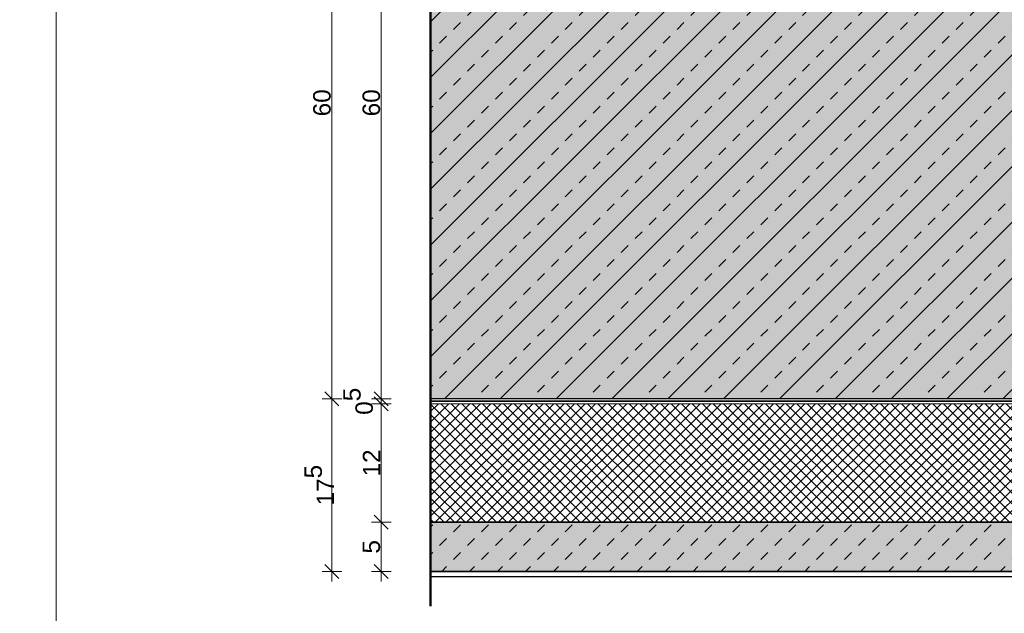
# Model space of a CAD drawing. Header units: metres. Extents: x 0.4 to 30.1, y -10.7 to 8.6.
# Tile 218 of 256: x 11.963 to 12.961, y -2.048 to -1.447. Entities that reach past the tile are written whole.
import ezdxf

# ---------------------------------------------------------------- set-up
doc = ezdxf.new("R2010")
doc.units = ezdxf.units.M
doc.header["$PDMODE"] = 1
doc.header["$PDSIZE"] = -2
doc.linetypes.add('Dash Style-37', pattern=[2.25, 1, -1.25])
doc.layers.get('0').update_dxf_attribs({"lineweight": 25})
for name, color, linetype, lineweight in [('_Bodenaufbauten 20230510 (2D)', 7, 'Continuous', 9), ('Bemaßung', 7, 'Continuous', 9), ('Keine', 7, 'Continuous', 9)]:
    doc.layers.add(name, color=color, linetype=linetype, lineweight=lineweight)
doc.layers.get('0').freeze()
doc.styles.add('Arial', font='arial.ttf')
doc.dimstyles.new('boris100', dxfattribs={"dimtxt": 17.652669, "dimasz": 0.001414, "dimexe": 0.001, "dimexo": 0.01, "dimgap": 0.0001, "dimtad": 1, "dimdec": 4, "dimtxsty": 'Arial', "dimblk": 'VW_SLASH', "dimblk1": 'VW_SLASH', "dimblk2": 'VW_SLASH', "dimcen": 0, "dimdle": 0.001, "dimadec": 3, "dimazin": 0, "dimtfac": 0.8, "dimtdec": 4, "dimtix": 1, "dimtmove": 0, "dimatfit": 0, "dimldrblk": 'VW_FILLEDARROW', "dimfxl": 0.001, "dimfxlon": 1, "dimfrac": 2, "dimtolj": 1, "dimarcsym": 0})

# ---------------------------------------------------------------- blocks, each defined once
blk = doc.blocks.new('VW_SLASH')
at = {"color": 0, "linetype": 'ByBlock', "lineweight": -2, "transparency": 16777216}
blk.add_line((0.707, 0), (-1, 0), dxfattribs=at)
at = {"color": 0, "linetype": 'Continuous', "lineweight": 20, "transparency": 16777216, "flags": 128}
blk.add_lwpolyline([(0.5, 0.5), (-0.5, -0.5)], dxfattribs=at)
blk = doc.blocks.new('*D126')
at = {"layer": 'Bemaßung', "color": 0, "lineweight": -2}
for p, q in [((12.3394, -1.23109), (12.3194, -1.23109)), ((12.3294, -1.81695), (12.3294, -1.24523)), ((12.3394, -1.83109), (12.3194, -1.83109))]:
    blk.add_line(p, q, dxfattribs=at)
at = {"layer": 'Defpoints', "color": 0}
for p in [(12.3294, -1.23109), (12.3794, -1.23109), (12.3794, -1.83109)]:
    blk.add_point(p, dxfattribs=at)
at = {"layer": 'Bemaßung', "color": 0, "lineweight": -2, "xscale": 0.014138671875, "yscale": 0.014138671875, "zscale": 0.014138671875}
for p, rotation in [((12.3294, -1.23109), 90), ((12.3294, -1.83109), 270)]:
    blk.add_blockref('VW_SLASH', p, dxfattribs=dict(at, rotation=rotation))
at = {"layer": 'Bemaßung', "color": 0, "insert": (12.31939, -1.53109), "char_height": 0.017653, "attachment_point": 5, "rotation": 90, "style": 'Arial'}
blk.add_mtext('\\A1;60', dxfattribs=at)
blk = doc.blocks.new('VW_FILLEDARROW')
at = {"linetype": 'Continuous', "lineweight": 5, "true_color": 0xb9b9b9, "transparency": 16777216}
h = blk.add_hatch(dxfattribs=at)
h.set_pattern_fill('Dämm', color=9, style=0, pattern_type=2)
h.set_pattern_definition([(-45, (0, 0), (0.00053033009, 0.00053033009), []), (-135, (0, 0), (0.00053033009, -0.00053033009), [])])
h.paths.add_polyline_path([(-2.246, 0.602), (0, 0), (-2.246, -0.602)])
at = {"color": 0, "linetype": 'Continuous', "lineweight": 5, "transparency": 16777216, "flags": 128}
blk.add_lwpolyline([(-2.246, 0.602), (0, 0), (-2.246, -0.602)], close=True, dxfattribs=at)
blk = doc.blocks.new('*D127')
at = {"layer": 'Bemaßung', "color": 0, "lineweight": -2}
for p, q in [((12.3294, -1.81695), (12.3294, -1.80281)), ((12.3394, -1.83109), (12.3194, -1.83109)), ((12.3294, -1.83609), (12.3294, -1.83109)), ((12.3394, -1.83609), (12.3194, -1.83609)), ((12.3294, -1.85023), (12.3294, -1.86437))]:
    blk.add_line(p, q, dxfattribs=at)
at = {"layer": 'Defpoints', "color": 0}
for p in [(12.3294, -1.83109), (12.3794, -1.83109), (12.3794, -1.83609)]:
    blk.add_point(p, dxfattribs=at)
at = {"layer": 'Bemaßung', "color": 0, "lineweight": -2, "xscale": 0.014138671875, "yscale": 0.014138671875, "zscale": 0.014138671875}
for p, rotation in [((12.3294, -1.83109), 270), ((12.3294, -1.83609), 90)]:
    blk.add_blockref('VW_SLASH', p, dxfattribs=dict(at, rotation=rotation))
at = {"layer": 'Bemaßung', "color": 0, "insert": (12.30595, -1.83359), "char_height": 0.0176527, "attachment_point": 5, "rotation": 90, "style": 'Arial'}
blk.add_mtext('\\A1;0\\S5^ ;', dxfattribs=at)
blk = doc.blocks.new('*D128')
at = {"layer": 'Bemaßung', "color": 0, "lineweight": -2}
for p, q in [((12.3394, -1.83609), (12.3194, -1.83609)), ((12.3294, -1.94195), (12.3294, -1.85023)), ((12.3394, -1.95609), (12.3194, -1.95609))]:
    blk.add_line(p, q, dxfattribs=at)
at = {"layer": 'Defpoints', "color": 0}
for p in [(12.3294, -1.83609), (12.3794, -1.83609), (12.3794, -1.95609)]:
    blk.add_point(p, dxfattribs=at)
at = {"layer": 'Bemaßung', "color": 0, "lineweight": -2, "xscale": 0.014138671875, "yscale": 0.014138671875, "zscale": 0.014138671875}
for p, rotation in [((12.3294, -1.83609), 90), ((12.3294, -1.95609), 270)]:
    blk.add_blockref('VW_SLASH', p, dxfattribs=dict(at, rotation=rotation))
at = {"layer": 'Bemaßung', "color": 0, "insert": (12.31954, -1.89609), "char_height": 0.017653, "attachment_point": 5, "rotation": 90, "style": 'Arial'}
blk.add_mtext('\\A1;12', dxfattribs=at)
blk = doc.blocks.new('*D129')
at = {"layer": 'Bemaßung', "color": 0, "lineweight": -2}
for p, q in [((12.3394, -1.95609), (12.3194, -1.95609)), ((12.3294, -1.99195), (12.3294, -1.97023)), ((12.3394, -2.00609), (12.3194, -2.00609))]:
    blk.add_line(p, q, dxfattribs=at)
at = {"layer": 'Defpoints', "color": 0}
for p in [(12.3294, -1.95609), (12.3794, -1.95609), (12.3794, -2.00609)]:
    blk.add_point(p, dxfattribs=at)
at = {"layer": 'Bemaßung', "color": 0, "lineweight": -2, "xscale": 0.014138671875, "yscale": 0.014138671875, "zscale": 0.014138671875}
for p, rotation in [((12.3294, -1.95609), 90), ((12.3294, -2.00609), 270)]:
    blk.add_blockref('VW_SLASH', p, dxfattribs=dict(at, rotation=rotation))
at = {"layer": 'Bemaßung', "color": 0, "insert": (12.31942, -1.98109), "char_height": 0.017653, "attachment_point": 5, "rotation": 90, "style": 'Arial'}
blk.add_mtext('\\A1;5', dxfattribs=at)
blk = doc.blocks.new('*D349')
at = {"layer": 'Bemaßung', "color": 0, "lineweight": -2}
for p, q in [((12.2894, -1.23109), (12.2694, -1.23109)), ((12.2794, -1.81695), (12.2794, -1.24523)), ((12.2894, -1.83109), (12.2694, -1.83109))]:
    blk.add_line(p, q, dxfattribs=at)
at = {"layer": 'Defpoints', "color": 0}
for p in [(12.2794, -1.23109), (12.3794, -1.23109), (12.3794, -1.83109)]:
    blk.add_point(p, dxfattribs=at)
at = {"layer": 'Bemaßung', "color": 0, "lineweight": -2, "xscale": 0.014138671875, "yscale": 0.014138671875, "zscale": 0.014138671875}
for p, rotation in [((12.2794, -1.23109), 90), ((12.2794, -1.83109), 270)]:
    blk.add_blockref('VW_SLASH', p, dxfattribs=dict(at, rotation=rotation))
at = {"layer": 'Bemaßung', "color": 0, "insert": (12.26939, -1.53109), "char_height": 0.017653, "attachment_point": 5, "rotation": 90, "style": 'Arial'}
blk.add_mtext('\\A1;60', dxfattribs=at)
blk = doc.blocks.new('*D350')
at = {"layer": 'Bemaßung', "color": 0, "lineweight": -2}
for p, q in [((12.2894, -1.83109), (12.2694, -1.83109)), ((12.2794, -1.99195), (12.2794, -1.84523)), ((12.2894, -2.00609), (12.2694, -2.00609))]:
    blk.add_line(p, q, dxfattribs=at)
at = {"layer": 'Defpoints', "color": 0}
for p in [(12.2794, -1.83109), (12.3794, -1.83109), (12.3794, -2.00609)]:
    blk.add_point(p, dxfattribs=at)
at = {"layer": 'Bemaßung', "color": 0, "lineweight": -2, "xscale": 0.014138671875, "yscale": 0.014138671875, "zscale": 0.014138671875}
for p, rotation in [((12.2794, -1.83109), 90), ((12.2794, -2.00609), 270)]:
    blk.add_blockref('VW_SLASH', p, dxfattribs=dict(at, rotation=rotation))
at = {"layer": 'Bemaßung', "color": 0, "insert": (12.2666, -1.91859), "char_height": 0.0176527, "attachment_point": 5, "rotation": 90, "style": 'Arial'}
blk.add_mtext('\\A1;17\\S5^ ;', dxfattribs=at)
blk = doc.blocks.new('Bodenaufbauten 20230510 (2D)')
at = {"layer": 'Keine', "linetype": 'Continuous', "lineweight": 0, "transparency": 33554687}
for points in [[(12.3794, -1.23109), (13.6294, -1.23109), (13.6294, -1.83109), (12.3794, -1.83109)], [(12.3794, -1.95609), (12.3794, -2.00609), (13.6294, -2.00609), (13.6294, -1.95609)]]:
    blk.add_hatch(color=9, dxfattribs=at).paths.add_polyline_path(points)
at = {"layer": 'Keine', "linetype": 'Continuous', "lineweight": 13, "transparency": 33554687}
h = blk.add_hatch(dxfattribs=at)
h.set_pattern_fill('Stahlbeton-M1_10', color=250, style=0, pattern_type=2)
h.set_pattern_definition([(45, (0, 0), (0.02828427, -0.02828427), [0.01, -0.01])])
h.paths.add_polyline_path([(12.3794, -1.23109), (13.6294, -1.23109), (13.6294, -1.83109), (12.3794, -1.83109)])
h = blk.add_hatch(dxfattribs=at)
h.set_pattern_fill('Stahlbeton-M1_10-1', color=251, style=0, pattern_type=2)
h.set_pattern_definition([(-135, (0.012426, -0.013254), (0.02828427, -0.02828427), [])])
h.paths.add_polyline_path([(12.3794, -1.23109), (13.6294, -1.23109), (13.6294, -1.83109), (12.3794, -1.83109)])
at = {"layer": 'Keine', "linetype": 'Continuous', "lineweight": 5, "true_color": 0xb9b9b9, "transparency": 33554687}
h = blk.add_hatch(dxfattribs=at)
h.set_pattern_fill('Dämm', color=9, style=0, pattern_type=2)
h.set_pattern_definition([(-45, (0, 0), (0.005303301, 0.005303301), []), (-135, (0, 0), (0.005303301, -0.005303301), [])])
h.paths.add_polyline_path([(12.3794, -1.83609), (12.3794, -1.95609), (13.6294, -1.95609), (13.6294, -1.83609)])
at = {"layer": 'Keine', "linetype": 'Continuous', "lineweight": 13, "transparency": 33554687}
h = blk.add_hatch(dxfattribs=at)
h.set_pattern_fill('unbew_ Beton-M1_10', color=251, style=0, pattern_type=2)
h.set_pattern_definition([(45, (0.014142, 0.014142), (0.02828427, -0.02828427), [0.01, -0.01]), (45, (0.014142, -0.014142), (0.02828427, -0.02828427), [0.01, -0.01])])
h.paths.add_polyline_path([(12.3794, -1.95609), (12.3794, -2.00609), (13.6294, -2.00609), (13.6294, -1.95609)])
at = {"layer": 'Keine', "color": 7, "linetype": 'Dash Style-37', "lineweight": 25, "transparency": 33554687}
blk.add_line((12.3794, -2.01109), (13.6294, -2.01109), dxfattribs=at)
at = {"layer": 'Keine', "color": 255, "flags": 128}
for points in [[(10, -0.6), (12, -0.6), (12, -3), (10, -3)], [(12, -0.6), (14, -0.6), (14, -3), (12, -3)]]:
    blk.add_lwpolyline(points, close=True, dxfattribs=at)
at = {"layer": 'Keine', "color": 7, "linetype": 'Continuous', "lineweight": 35, "transparency": 33554687, "flags": 128}
for points in [[(12.3794, -1.23109), (13.6294, -1.23109), (13.6294, -1.83109), (12.3794, -1.83109)], [(12.3794, -1.95609), (12.3794, -2.00609), (13.6294, -2.00609), (13.6294, -1.95609)]]:
    blk.add_lwpolyline(points, close=True, dxfattribs=at)
at = {"layer": 'Keine', "color": 7, "linetype": 'Continuous', "lineweight": 9, "transparency": 33554687, "flags": 128}
blk.add_lwpolyline([(12.3794, -1.83609), (12.3794, -1.95609), (13.6294, -1.95609), (13.6294, -1.83609)], close=True, dxfattribs=at)
at = {"layer": 'Bemaßung'}
for base, p1, p2, text, override, picture, middle in [((12.3294, -1.23109), (12.3794, -1.83109), (12.3794, -1.23109), '60', {"dimtxt": 0.017653, "dimasz": 0.014139, "dimexe": 0.01, "dimgap": 0.001, "dimdec": 3, "dimpost": '<>', "dimtxsty": 'Arial', "dimdle": 0.01, "dimtmove": 2, "dimfxl": 0.01}, '*D126', (12.31939, -1.53109)), ((12.3294, -1.83109), (12.3794, -1.83609), (12.3794, -1.83109), '0\\S5^ ;', {"dimtxt": 0.017653, "dimasz": 0.014139, "dimexe": 0.01, "dimgap": 0.001, "dimdec": 3, "dimpost": '<>', "dimtxsty": 'Arial', "dimdle": 0.01, "dimtix": 0, "dimtmove": 2, "dimfxl": 0.01}, '*D127', (12.30595, -1.83359)), ((12.3294, -1.83609), (12.3794, -1.95609), (12.3794, -1.83609), '12', {"dimtxt": 0.017653, "dimasz": 0.014139, "dimexe": 0.01, "dimgap": 0.001, "dimdec": 3, "dimpost": '<>', "dimtxsty": 'Arial', "dimdle": 0.01, "dimtmove": 2, "dimfxl": 0.01}, '*D128', (12.31954, -1.89609)), ((12.3294, -1.95609), (12.3794, -2.00609), (12.3794, -1.95609), '5', {"dimtxt": 0.017653, "dimasz": 0.014139, "dimexe": 0.01, "dimgap": 0.001, "dimdec": 3, "dimpost": '<>', "dimtxsty": 'Arial', "dimdle": 0.01, "dimtmove": 2, "dimfxl": 0.01}, '*D129', (12.31942, -1.98109))]:
    dim = blk.add_linear_dim(base=base, p1=p1, p2=p2, angle=270, text=text, dimstyle='boris100', override=override, dxfattribs=at)
    dim.commit()
    dim.dimension.update_dxf_attribs({"geometry": picture, "text_midpoint": middle})
at = {"color": 255, "linetype": 'Continuous', "lineweight": 9, "transparency": 33554687}
blk.add_wipeout([(12.3794, -1.83109), (13.6294, -1.83109), (13.6294, -1.83609), (12.3794, -1.83609)], dxfattribs=at).dxf.layer = 'Keine'
at = {"layer": 'Keine', "color": 255, "lineweight": 50}
blk.add_line((12.3794, -1.03109), (12.3794, -2.0411), dxfattribs=at)
at = {"layer": 'Keine', "color": 7, "linetype": 'Dash Style-37', "lineweight": 35, "transparency": 33554687}
blk.add_line((12.3794, -1.83359), (13.6294, -1.83359), dxfattribs=at)
at = {"layer": 'Keine', "color": 7, "linetype": 'Continuous', "lineweight": 9, "transparency": 33554687, "flags": 128}
blk.add_lwpolyline([(12.3794, -1.83109), (13.6294, -1.83109), (13.6294, -1.83609), (12.3794, -1.83609)], close=True, dxfattribs=at)
at = {"layer": 'Bemaßung'}
for base, p1, p2, text, picture, middle in [((12.2794, -1.23109), (12.3794, -1.83109), (12.3794, -1.23109), '60', '*D349', (12.26939, -1.53109)), ((12.2794, -1.83109), (12.3794, -2.00609), (12.3794, -1.83109), '17\\S5^ ;', '*D350', (12.2666, -1.91859))]:
    dim = blk.add_linear_dim(base=base, p1=p1, p2=p2, angle=270, text=text, dimstyle='boris100', override={"dimtxt": 0.017653, "dimasz": 0.014139, "dimexe": 0.01, "dimgap": 0.001, "dimpost": '<>', "dimtxsty": 'Arial', "dimdle": 0.01, "dimtmove": 2, "dimfxl": 0.01}, dxfattribs=at)
    dim.commit()
    dim.dimension.update_dxf_attribs({"geometry": picture, "text_midpoint": middle})

msp = doc.modelspace()

# ---------------------------------------------------------------- block references
at = {"layer": '_Bodenaufbauten 20230510 (2D)'}
msp.add_blockref('Bodenaufbauten 20230510 (2D)', (0, 0), dxfattribs=at)

doc.saveas('drawing.dxf')
